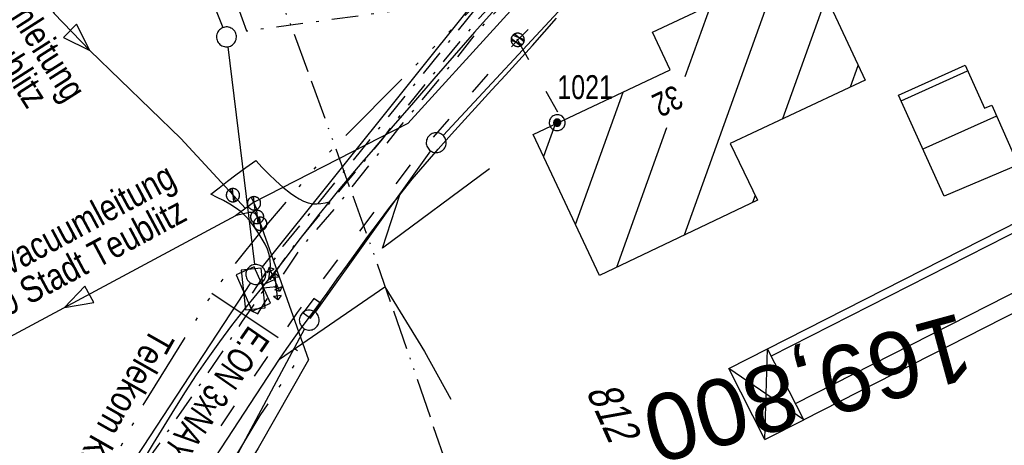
# Model space of a CAD drawing. Extents: x 509202 to 509841, y 456298 to 457260.
# Tile 5 of 56: x 509571 to 509645, y 456351 to 456383. Entities that reach past the tile are written whole.
import ezdxf
from ezdxf.enums import TextEntityAlignment as Align

# ---------------------------------------------------------------- set-up
doc = ezdxf.new("R2010")
doc.units = 0
doc.header["$LTSCALE"] = 10
doc.header["$MEASUREMENT"] = 0
for name, pattern in [('ACAD_ISO03W100', [30, 12, -18]), ('ACAD_ISO13W100', [36, 12, -3, 12, -3, 0, -3, 0, -3]), ('ACAD_ISO14W100', [25.5, 12, -3, 0.5, -3, 0.5, -3, 0.5, -3]), ('LT00', [0]), ('LT08', [0.42, 0.2, -0.1, 0.02, -0.1]), ('LT17', [0.15, 0.1, -0.05])]:
    doc.linetypes.add(name, pattern=pattern)
doc.layers.get('0').update_dxf_attribs({"linetype": 'LT00'})
for name, color, linetype in [('--EK_FBR', 1, 'LT00'), ('--EK_ST-93-1', 30, 'LT17'), ('ABWASSERLTG', 24, 'LT00'), ('ABWASSERLTG_FLIEßPF', 26, 'Continuous'), ('ABWASSERLTG_TEXT', 26, 'Continuous'), ('DFK_BEB_SCHR', 254, 'LT00'), ('DFK_BEBAUUNG', 250, 'LT00'), ('DFK_FLUR_NR', 250, 'LT00'), ('DFK_GZPKT', 250, 'LT00'), ('DFK_HAUSNR', 250, 'LT00'), ('DFK_KATASTER', 250, 'LT00'), ('DFK_TOPO-SYM', 252, 'LT00'), ('DFK_VERMPKT', 252, 'LT00'), ('GASLTG', 250, 'ACAD_ISO13W100'), ('STROM_TEXT', 80, 'Continuous'), ('STROM_UNTER', 80, 'LT08'), ('TELEKOM', 210, 'ACAD_ISO14W100'), ('TELEKOM_TEXT', 210, 'Continuous'), ('V114_AFBR_BAB', 250, 'LT00'), ('V114_EINFAHRT', 250, 'LT00'), ('V114_PARK_MS', 1, 'LT00'), ('V114_SINKK', 182, 'LT00'), ('V114_STROM', 80, 'LT00'), ('V114_W_HAUS', 130, 'LT00'), ('V114_W_SCHIEB', 130, 'LT00'), ('V115_AFBR_BAB', 250, 'LT00'), ('V115_EINFAHRT', 250, 'LT00'), ('V115_PARK_MS', 1, 'LT00'), ('V115_SINKK', 182, 'LT00'), ('V115_STROM', 80, 'LT00'), ('V115_W_HAUS', 130, 'LT00'), ('V115_W_SCHIEB', 130, 'LT00'), ('WASSERLTG', 130, 'ACAD_ISO03W100')]:
    doc.layers.add(name, color=color, linetype=linetype)
doc.styles.add('Beschrift', font='ARIAL.TTF')
doc.styles.get("Standard").update_dxf_attribs({"font": 'ARIAL.TTF'})
doc.styles.add('Versorgungsltg', font='ARIAL.TTF', dxfattribs={"width": 0.8, "height": 2})

# ---------------------------------------------------------------- blocks, each defined once
blk = doc.blocks.new('SYMB7010')
at = {"color": 0, "linetype": 'ByBlock'}
for points in [[(-0.031408, 0.499213), (-0.093728, 0.49134), (-0.15457, 0.475719), (-0.212975, 0.452595), (-0.268021, 0.422333), (-0.31884, 0.385411), (-0.36463, 0.342411), (-0.40467, 0.29401), (-0.438329, 0.240973), (-0.465074, 0.184136), (-0.484486, 0.124395), (-0.496256, 0.062692), (-0.5002, 0)], [(0.5002, 0), (0.496256, 0.062692), (0.484485, 0.124395), (0.465074, 0.184136), (0.438329, 0.240973), (0.40467, 0.29401), (0.36463, 0.342411), (0.31884, 0.385411), (0.268021, 0.422333), (0.212975, 0.452595), (0.15457, 0.475719), (0.093728, 0.49134), (0.031408, 0.499213), (-0.031408, 0.499213)], [(-0.5002, 0), (-0.496256, -0.062692), (-0.484486, -0.124395), (-0.465075, -0.184136), (-0.438329, -0.240973), (-0.404671, -0.29401), (-0.36463, -0.342411), (-0.31884, -0.385411), (-0.268021, -0.422333), (-0.212975, -0.452595), (-0.154571, -0.475719), (-0.093728, -0.49134), (-0.031408, -0.499213), (0.031408, -0.499213)], [(0.031408, -0.499213), (0.093728, -0.491341), (0.15457, -0.475719), (0.212975, -0.452595), (0.268021, -0.422333), (0.31884, -0.385411), (0.36463, -0.342411), (0.404671, -0.294011), (0.438329, -0.240974), (0.465075, -0.184136), (0.484486, -0.124395), (0.496256, -0.062692), (0.500201, 0)]]:
    blk.add_lwpolyline(points, dxfattribs=at)
blk = doc.blocks.new('SYMB7005')
at = {"color": 0, "linetype": 'ByBlock'}
for p, q in [((-0.5005, 0), (-0.496554, -0.062729)), ((-0.22, -0.04784), (-0.22, 0.04784)), ((-0.2, -0.101888), (-0.2, 0.101888)), ((-0.18, -0.134415), (-0.18, 0.134415)), ((-0.16, -0.158785), (-0.16, 0.158786)), ((-0.14, -0.175417), (-0.14, 0.175417)), ((-0.12, -0.190319), (-0.12, 0.190319)), ((-0.1, -0.201009), (-0.1, 0.201009)), ((-0.08, -0.210244), (-0.08, 0.210244)), ((-0.06, -0.216311), (-0.06, 0.216311)), ((-0.04, -0.22156), (-0.04, 0.22156)), ((0.01073, 0.225245), (-0.032092, 0.223205)), ((-0.02, -0.22353), (-0.02, 0.22353)), ((0, -0.22539), (0, 0.22559)), ((0.02, -0.22353), (0.02, 0.22353)), ((0.04, -0.22156), (0.04, 0.22156)), ((0.06, -0.216311), (0.06, 0.216311)), ((0.08, -0.210244), (0.08, 0.210244)), ((0.1, -0.201009), (0.1, 0.201009)), ((0.12, -0.190319), (0.12, 0.190319)), ((0.14, -0.175417), (0.14, 0.175417)), ((0.16, -0.158785), (0.16, 0.158785)), ((0.18, -0.134415), (0.18, 0.134415)), ((0.2, -0.101888), (0.2, 0.101888)), ((0.22, -0.047839), (0.22, 0.04784))]:
    blk.add_line(p, q, dxfattribs=at)
for points in [[(0.5005, 0), (0.496553, 0.062729), (0.484776, 0.124469), (0.465353, 0.184246), (0.438592, 0.241118), (0.404913, 0.294187), (0.364849, 0.342616), (0.319031, 0.385642), (0.268181, 0.422586), (0.213103, 0.452866), (0.154663, 0.476004), (0.093784, 0.491635), (0.031427, 0.499512), (-0.031427, 0.499512), (-0.093784, 0.491635), (-0.154663, 0.476004), (-0.213103, 0.452866), (-0.268181, 0.422586), (-0.319031, 0.385642), (-0.364849, 0.342616), (-0.404913, 0.294187), (-0.438592, 0.241118), (-0.465353, 0.184246), (-0.484776, 0.124469), (-0.496554, 0.062729), (-0.5005, 0)], [(-0.032092, 0.223205), (-0.073754, 0.213098), (-0.11275, 0.195289), (-0.147671, 0.170422), (-0.177255, 0.139395), (-0.200432, 0.10333), (-0.216366, 0.063531), (-0.224479, 0.021435), (-0.224479, -0.021435)], [(0.2255, 0), (0.221425, 0.042676), (0.209347, 0.08381), (0.189703, 0.121915), (0.163202, 0.155613), (0.130803, 0.183687), (0.093676, 0.205122), (0.053164, 0.219144), (0.01073, 0.225245)], [(0.01073, -0.225245), (0.053164, -0.219144), (0.093676, -0.205122), (0.130803, -0.183687), (0.163202, -0.155613), (0.189703, -0.121915), (0.209347, -0.08381), (0.221425, -0.042676), (0.2255, 0)], [(0.031427, -0.499513), (0.093784, -0.491635), (0.154663, -0.476004), (0.213103, -0.452866), (0.268182, -0.422587), (0.319031, -0.385642), (0.364849, -0.342616), (0.404913, -0.294187), (0.438592, -0.241118), (0.465354, -0.184247), (0.484776, -0.124469), (0.496554, -0.062729), (0.500501, 0)], [(-0.496554, -0.062729), (-0.484776, -0.124469), (-0.465353, -0.184246), (-0.438592, -0.241118), (-0.404913, -0.294187), (-0.364849, -0.342616), (-0.319031, -0.385642), (-0.268182, -0.422586), (-0.213103, -0.452866), (-0.154663, -0.476004), (-0.093784, -0.491635), (-0.031427, -0.499513), (0.031427, -0.499513)], [(-0.224479, -0.021435), (-0.216366, -0.063531), (-0.200432, -0.10333), (-0.177255, -0.139395), (-0.147671, -0.170422), (-0.11275, -0.195289), (-0.073754, -0.213098), (-0.032092, -0.223205), (0.01073, -0.225245)]]:
    blk.add_lwpolyline(points, dxfattribs=at)
blk = doc.blocks.new('ABWASSER-FLIEßPF')
at = {"layer": 'ABWASSERLTG_FLIEßPF'}
for p, q in [((0, 0), (-2.109, 0.703)), ((-2.109, 0.703), (-2.109, -0.703)), ((-2.109, -0.703), (0, 0))]:
    blk.add_line(p, q, dxfattribs=at)
blk = doc.blocks.new('SYMB0652')
at = {"color": 0, "linetype": 'ByBlock'}
blk.add_lwpolyline([(-0.15, -0.075), (0.15, -0.075), (0.15, 0.075), (-0.15, 0.075), (-0.15, -0.075)], dxfattribs=at)
blk = doc.blocks.new('SYMB1120')
at = {"color": 0, "linetype": 'ByBlock'}
for p, q in [((-0.465, -0.183), (0.183, 0.465)), ((-0.183, -0.465), (0.465, 0.183))]:
    blk.add_line(p, q, dxfattribs=at)
for points in [[(-0.031395, 0.499013), (-0.093691, 0.491144), (-0.154509, 0.475528), (-0.21289, 0.452414), (-0.267913, 0.422164), (-0.318712, 0.385257), (-0.364484, 0.342274), (-0.404509, 0.293893), (-0.438154, 0.240877), (-0.464888, 0.184062), (-0.484292, 0.124345), (-0.496058, 0.062667), (-0.5, 0)], [(-0.5, 0), (-0.496058, -0.062667), (-0.484292, -0.124345), (-0.464888, -0.184062), (-0.438154, -0.240877), (-0.404509, -0.293893), (-0.364485, -0.342274), (-0.318712, -0.385257), (-0.267914, -0.422164), (-0.21289, -0.452414), (-0.154509, -0.475529), (-0.093691, -0.491144), (-0.031395, -0.499014), (0.031395, -0.499014)], [(0.5, 0), (0.496057, 0.062667), (0.484292, 0.124345), (0.464888, 0.184062), (0.438153, 0.240877), (0.404509, 0.293893), (0.364484, 0.342274), (0.318712, 0.385257), (0.267913, 0.422164), (0.21289, 0.452414), (0.154509, 0.475528), (0.093691, 0.491144), (0.031395, 0.499013), (-0.031395, 0.499013)], [(0.031395, -0.499014), (0.093691, -0.491144), (0.154509, -0.475529), (0.21289, -0.452414), (0.267914, -0.422164), (0.318712, -0.385257), (0.364485, -0.342274), (0.404509, -0.293893), (0.438154, -0.240877), (0.464889, -0.184062), (0.484292, -0.124345), (0.496058, -0.062667), (0.5, 0)]]:
    blk.add_lwpolyline(points, dxfattribs=at)
blk = doc.blocks.new('SYMB0702')
at = {"color": 0, "linetype": 'ByBlock'}
for p, q in [((0.1, 0.175), (-0.1, 0.175)), ((0, 0.075), (0, 0.175)), ((0.071716, 0.203284), (0.071716, 0.146716))]:
    blk.add_line(p, q, dxfattribs=at)
for points in [[(-0.071716, 0.203284), (-0.1, 0.175), (-0.071716, 0.146716), (-0.071716, 0.203284)], [(0.071716, 0.203284), (0.1, 0.175), (0.071716, 0.146716)], [(0.15, 0.075), (-0.15, 0.075), (-0.15, -0.075), (0.15, -0.075), (0.15, 0.075)]]:
    blk.add_lwpolyline(points, dxfattribs=at)
blk = doc.blocks.new('SYMB1119')
at = {"color": 0, "linetype": 'ByBlock'}
blk.add_line((-0.5, 0), (0.5, 0), dxfattribs=at)
for points in [[(-0.031395, 0.499013), (-0.093691, 0.491144), (-0.154509, 0.475528), (-0.21289, 0.452414), (-0.267913, 0.422164), (-0.318712, 0.385257), (-0.364484, 0.342274), (-0.404509, 0.293893), (-0.438154, 0.240877), (-0.464888, 0.184062), (-0.484292, 0.124345), (-0.496058, 0.062667), (-0.5, 0)], [(-0.5, 0), (-0.496058, -0.062667), (-0.484292, -0.124345), (-0.464888, -0.184062), (-0.438154, -0.240877), (-0.404509, -0.293893), (-0.364485, -0.342274), (-0.318712, -0.385257), (-0.267914, -0.422164), (-0.21289, -0.452414), (-0.154509, -0.475529), (-0.093691, -0.491144), (-0.031395, -0.499014), (0.031395, -0.499014)], [(0.5, 0), (0.496057, 0.062667), (0.484292, 0.124345), (0.464888, 0.184062), (0.438153, 0.240877), (0.404509, 0.293893), (0.364484, 0.342274), (0.318712, 0.385257), (0.267913, 0.422164), (0.21289, 0.452414), (0.154509, 0.475528), (0.093691, 0.491144), (0.031395, 0.499013), (-0.031395, 0.499013)], [(0.031395, -0.499014), (0.093691, -0.491144), (0.154509, -0.475529), (0.21289, -0.452414), (0.267914, -0.422164), (0.318712, -0.385257), (0.364485, -0.342274), (0.404509, -0.293893), (0.438154, -0.240877), (0.464889, -0.184062), (0.484292, -0.124345), (0.496058, -0.062667), (0.5, 0)]]:
    blk.add_lwpolyline(points, dxfattribs=at)

msp = doc.modelspace()

# ---------------------------------------------------------------- linework, layer by layer
at = {"layer": '--EK_FBR'}
for points in [[(509606.702, 456383.772), (509605.142, 456382.033), (509603.597, 456380.283), (509602.062, 456378.523), (509600.535, 456376.756), (509599.013, 456374.985), (509597.493, 456373.212), (509596.655, 456372.233), (509595.82, 456371.251), (509594.993, 456370.264), (509594.177, 456369.267), (509593.412, 456368.307), (509592.655, 456367.34), (509591.904, 456366.369), (509591.153, 456365.397), (509590.399, 456364.427), (509589.637, 456363.464), (509589.071, 456362.763), (509588.503, 456362.064), (509587.935, 456361.364), (509587.373, 456360.662), (509586.818, 456359.953), (509585.905, 456358.734), (509585.022, 456357.493), (509584.165, 456356.233), (509583.33, 456354.957), (509582.514, 456353.667), (509581.71, 456352.366), (509580.917, 456351.057), (509580.065, 456349.632)], [(509606.702, 456383.772), (509605.142, 456382.033), (509603.597, 456380.283), (509602.062, 456378.523), (509600.535, 456376.756), (509599.013, 456374.985), (509597.493, 456373.212), (509596.655, 456372.233), (509595.82, 456371.251), (509594.993, 456370.264), (509594.177, 456369.267), (509593.412, 456368.307), (509592.655, 456367.34), (509591.904, 456366.369), (509591.153, 456365.397), (509590.399, 456364.427), (509589.637, 456363.464), (509589.071, 456362.763), (509588.503, 456362.064), (509587.935, 456361.364), (509587.373, 456360.662), (509586.818, 456359.953), (509585.905, 456358.734), (509585.022, 456357.493), (509584.165, 456356.233), (509583.33, 456354.957), (509582.514, 456353.667), (509581.71, 456352.366), (509580.917, 456351.057), (509580.065, 456349.632)], [(509584.732, 456348.709), (509590.443, 456357.42), (509590.981, 456358.218), (509591.535, 456359.004), (509592.101, 456359.782), (509592.673, 456360.557), (509593.245, 456361.331), (509594.022, 456362.394), (509594.793, 456363.462), (509595.562, 456364.53), (509596.332, 456365.597), (509597.107, 456366.66), (509597.891, 456367.717), (509598.686, 456368.763), (509599.497, 456369.797), (509600.446, 456370.962), (509601.415, 456372.109), (509602.402, 456373.243), (509603.402, 456374.366), (509604.413, 456375.48), (509605.43, 456376.59), (509606.451, 456377.697), (509607.471, 456378.804), (509608.487, 456379.915), (509609.496, 456381.033), (509610.413, 456382.066), (509611.324, 456383.103)], [(509584.732, 456348.709), (509590.443, 456357.42), (509590.981, 456358.218), (509591.535, 456359.004), (509592.101, 456359.782), (509592.673, 456360.557), (509593.245, 456361.331), (509594.022, 456362.394), (509594.793, 456363.462), (509595.562, 456364.53), (509596.332, 456365.597), (509597.107, 456366.66), (509597.891, 456367.717), (509598.686, 456368.763), (509599.497, 456369.797), (509600.446, 456370.962), (509601.415, 456372.109), (509602.402, 456373.243), (509603.402, 456374.366), (509604.413, 456375.48), (509605.43, 456376.59), (509606.451, 456377.697), (509607.471, 456378.804), (509608.487, 456379.915), (509609.496, 456381.033), (509610.413, 456382.066), (509611.324, 456383.102)]]:
    msp.add_lwpolyline(points, dxfattribs=at)
at = {"layer": 'ABWASSERLTG', "flags": 128}
for points in [[(509797.463, 456513.061), (509778.602, 456497.964), (509755.537, 456480.425), (509748.849, 456476.742), (509722.391, 456467.354), (509704.291, 456463.146), (509694.278, 456467.493), (509646.808, 456432.155), (509646.529, 456430.891), (509646.671, 456429.462), (509646.485, 456418.887), (509643.747, 456414.567), (509640.207, 456410.966), (509614.026, 456390.46), (509600.101, 456375.171), (509588.479, 456369.227), (509587.129, 456368.207), (509569.369, 456358.688), (509566.457, 456353.499), (509565.605, 456351.786), (509561.162, 456347.764), (509557.541, 456346.979), (509557.345, 456346.954)], [(509561.937, 456403.599), (509562.045, 456403.463), (509566.688, 456394.06), (509573.445, 456383.448), (509576.148, 456380.671), (509582.994, 456374.043), (509587.884, 456368.777)], [(509587.202, 456368.262), (509588.16, 456368.493), (509588.329, 456368.493), (509588.433, 456368.476), (509588.563, 456368.411), (509588.745, 456368.199), (509588.947, 456367.745), (509592.623, 456357.359), (509588.818, 456350.727), (509585.629, 456345.555), (509583.217, 456340.972), (509581.354, 456336.816), (509581.084, 456332.925), (509581.426, 456332.118), (509581.722, 456330.752), (509583.456, 456323.18), (509585.887, 456313.106), (509586.091, 456311.847), (509586.272, 456301.567)]]:
    msp.add_lwpolyline(points, dxfattribs=at)
at = {"layer": 'DFK_BEB_SCHR'}
for p, q in [((509620.97, 456366.777), (509628.073, 456386.526)), ((509631.662, 456384.685), (509628.361, 456375.507)), ((509622.955, 456384.115), (509620.996, 456378.669)), ((509633.48, 456377.922), (509634.064, 456379.546)), ((509637.291, 456376.868), (509642.31, 456379.127)), ((509612.753, 456367.571), (509616.335, 456377.53)), ((509644.489, 456375.721), (509638.941, 456373.224)), ((509611.218, 456375.12), (509610.342, 456372.684)), ((509619.615, 456374.83), (509615.837, 456364.325)), ((509626.291, 456369.753), (509626.103, 456369.229)), ((509648.005, 456368.06), (509627.503, 456357.634)), ((509629.339, 456354.081), (509649.817, 456364.495))]:
    msp.add_line(p, q, dxfattribs=at)
at = {"layer": 'DFK_BEBAUUNG'}
for p, q in [((509624.31, 456356.72), (509627.21, 456358.2)), ((509627.03, 456351.37), (509627.21, 456358.2)), ((509629.97, 456352.858), (509627.21, 456358.2)), ((509629.97, 456352.858), (509624.31, 456356.72)), ((509627.03, 456351.37), (509624.31, 456356.72)), ((509627.03, 456351.37), (509629.97, 456352.858))]:
    msp.add_line(p, q, dxfattribs=at)
for points in [[(509609.56, 456374.34), (509619.88, 456379.199), (509618.55, 456382.04), (509630.31, 456387.579), (509634.58, 456378.441), (509624.42, 456373.65), (509626.46, 456369.4), (509614.57, 456363.72), (509609.56, 456374.34)], [(509637.1, 456377.289), (509642.12, 456379.549), (509643.58, 456376.31), (509644.12, 456376.549), (509646.12, 456372.06), (509640.54, 456369.691), (509637.1, 456377.289)], [(509650.44, 456363.27), (509629.97, 456352.858), (509627.21, 456358.2), (509647.72, 456368.62), (509650.44, 456363.27)]]:
    msp.add_lwpolyline(points, dxfattribs=at)
at = {"layer": 'DFK_KATASTER'}
for p, q in [((509576.709, 456406.013), (509586.162, 456382.385)), ((509614.349, 456386.701), (509602.762, 456374.267)), ((509605.381, 456384.674), (509589.119, 456364.384)), ((509586.532, 456380.945), (509588.558, 456364.544)), ((509601.814, 456373.109), (509593.117, 456360.97)), ((509588.239, 456363.172), (509576.132, 456344.717)), ((509592.326, 456359.698), (509585.295, 456346.6))]:
    msp.add_line(p, q, dxfattribs=at)
at = {"layer": 'GASLTG', "ltscale": 0.025, "flags": 128}
msp.add_lwpolyline([(509526.526, 456590.153), (509523.432, 456590.204), (509521.859, 456589.773), (509521.459, 456588.129), (509520.235, 456567.863), (509519.302, 456567.132), (509517.286, 456566.326), (509516.379, 456564.967), (509516.052, 456562.801), (509516.497, 456560.479), (509526.276, 456537.622), (509547.392, 456490.174), (509556.341, 456467.477), (509564.201, 456447.6), (509570.222, 456432.364), (509580.422, 456407.745), (509587.244, 456392.179), (509591.415, 456382.271), (509597.656, 456365.027), (509604.745, 456344.502), (509608.498, 456332.059), (509613.791, 456313.867)], dxfattribs=at)
at = {"layer": 'STROM_UNTER', "flags": 128}
for points in [[(509697.422, 456451.743), (509695.632, 456451.482), (509692.271, 456462.736), (509686.101, 456460.614), (509681.724, 456457.805), (509677.618, 456454.316), (509668.525, 456445.516), (509661.391, 456438.264), (509658.769, 456435.621), (509650.496, 456426.581), (509648.273, 456424.282), (509644.038, 456420.309), (509641.015, 456417.288), (509635.444, 456411.852), (509627.615, 456403.904), (509624.801, 456401.209), (509618.96, 456396.216), (509614.474, 456392.722), (509612.082, 456390.297), (509609.252, 456387.2), (509608.092, 456385.936), (509605.394, 456382.993), (509602.829, 456379.891), (509599.124, 456375.292), (509598.202, 456374.011), (509594.704, 456369.793), (509591.29, 456365.676), (509589.803, 456363.543), (509588.891, 456362.081), (509587.58, 456360.197), (509586.152, 456358.034), (509584.048, 456354.945), (509581.26, 456350.91), (509579.144, 456347.958), (509577.927, 456345.849), (509576.016, 456342.327), (509572.595, 456335.044), (509571.896, 456333.242), (509571.6, 456327.427), (509571.6, 456325.294), (509572.148, 456313.836)], [(509588.213, 456361.107), (509588.796, 456360.836), (509589.307, 456361.66), (509592.007, 456365.742), (509594.665, 456368.829), (509599.637, 456375.067), (509603.689, 456379.964), (509605.386, 456382.112), (509607.691, 456384.614), (509608.259, 456384.865), (509609.169, 456385.464), (509611.736, 456388.15), (509614.404, 456390.982), (509615.67, 456392.038), (509619.951, 456395.647), (509624.449, 456399.307), (509627.75, 456402.271), (509633.237, 456406.999), (509637.819, 456410.962), (509641.639, 456414.742), (509646.191, 456419.028), (509649.714, 456422.351), (509654.605, 456426.839), (509658.805, 456430.726), (509662.57, 456434.552), (509671.444, 456442.7), (509679.826, 456450.639), (509690.089, 456460.359), (509693.197, 456461.073), (509698.645, 456462.044), (509700.557, 456453.019), (509699.869, 456452.914)], [(509571.093, 456422.688), (509577.739, 456406.949), (509585.822, 456387.921), (509587.96, 456382.142), (509605.824, 456384.574), (509598.608, 456375.622), (509590.678, 456365.916), (509587.944, 456361.721), (509588.367, 456361.328)]]:
    msp.add_lwpolyline(points, dxfattribs=at)
at = {"layer": 'TELEKOM', "ltscale": 0.05, "flags": 128}
msp.add_lwpolyline([(509676.167, 456445.708), (509650.811, 456422.881), (509648.429, 456419.631), (509635.587, 456408.945), (509631.907, 456405.505), (509619.917, 456396.374), (509606.351, 456385.228), (509593.647, 456372.456), (509589.025, 456367.04), (509585.561, 456362.69), (509580.041, 456353.784), (509577.375, 456348.812), (509575.687, 456345.527), (509572.747, 456338.751), (509570.613, 456333.424), (509568.385, 456329.045), (509566.646, 456326.144)], dxfattribs=at)
msp.add_lwpolyline([(509585.339, 456362.381), (509592.133, 456357.841), (509588.943, 456353.183), (509586.333, 456348.815), (509584.719, 456345.546), (509581.107, 456337.091), (509585.049, 456323.981, -0.053523), (509584.119, 456309.089), (509582.634, 456299.941)], format="xyb", dxfattribs=at)
at = {"layer": 'V114_AFBR_BAB'}
for points in [[(509606.702, 456383.772), (509605.142, 456382.033), (509603.597, 456380.283), (509602.062, 456378.523), (509600.535, 456376.756), (509599.013, 456374.985), (509597.493, 456373.212), (509596.655, 456372.233), (509595.82, 456371.251), (509594.993, 456370.264), (509594.177, 456369.267), (509593.412, 456368.307), (509592.655, 456367.34), (509591.904, 456366.369), (509591.153, 456365.397), (509590.399, 456364.427), (509589.637, 456363.464), (509589.071, 456362.763), (509588.503, 456362.064), (509587.935, 456361.364), (509587.373, 456360.662), (509586.818, 456359.953), (509585.905, 456358.734), (509585.022, 456357.493), (509584.165, 456356.233), (509583.33, 456354.957), (509582.514, 456353.667), (509581.71, 456352.366), (509580.917, 456351.057), (509580.065, 456349.632)], [(509584.732, 456348.709), (509590.443, 456357.42), (509590.981, 456358.218), (509591.535, 456359.004), (509592.101, 456359.782), (509592.673, 456360.557), (509593.245, 456361.331), (509594.022, 456362.394), (509594.793, 456363.462), (509595.562, 456364.53), (509596.332, 456365.597), (509597.107, 456366.66), (509597.891, 456367.717), (509598.686, 456368.763), (509599.497, 456369.797), (509600.446, 456370.962), (509601.415, 456372.109), (509602.402, 456373.243), (509603.402, 456374.366), (509604.413, 456375.48), (509605.43, 456376.59), (509606.451, 456377.697), (509607.471, 456378.804), (509608.487, 456379.915), (509609.496, 456381.033), (509610.413, 456382.066), (509611.324, 456383.103)]]:
    msp.add_lwpolyline(points, dxfattribs=at)
at = {"layer": 'V114_EINFAHRT'}
for points in [[(509585.257, 456369.838), (509585.887, 456370.33), (509586.519, 456370.818), (509587.157, 456371.3), (509587.9, 456371.844), (509588.649, 456372.382)], [(509588.649, 456372.382), (509589.137, 456371.864), (509589.634, 456371.352), (509590.149, 456370.852), (509590.691, 456370.37), (509591.27, 456369.911), (509591.586, 456369.687), (509591.914, 456369.483), (509592.253, 456369.313), (509592.601, 456369.188), (509592.958, 456369.121), (509593.258, 456369.116), (509593.562, 456369.146), (509593.869, 456369.2), (509594.177, 456369.267)], [(509589.637, 456363.464), (509589.693, 456363.822), (509589.737, 456364.179), (509589.757, 456364.533), (509589.742, 456364.881), (509589.665, 456365.292), (509589.532, 456365.694), (509589.352, 456366.086), (509589.139, 456366.468), (509588.902, 456366.842), (509588.654, 456367.206), (509588.417, 456367.539), (509588.172, 456367.858), (509587.91, 456368.156), (509587.534, 456368.506), (509587.121, 456368.818), (509586.68, 456369.1), (509586.218, 456369.359), (509585.741, 456369.602), (509585.257, 456369.838)]]:
    msp.add_lwpolyline(points, dxfattribs=at)
at = {"layer": 'V114_PARK_MS', "flags": 128}
msp.add_lwpolyline([(509606.269, 456371.741), (509598.208, 456365.779), (509599.497, 456369.797)], dxfattribs=at)
at = {"layer": 'V114_PARK_MS'}
msp.add_lwpolyline([(509590.443, 456357.42), (509598.375, 456362.869), (509601.357, 456357.991), (509603.359, 456354.414)], dxfattribs=at)
at = {"layer": 'V115_AFBR_BAB'}
for points in [[(509606.702, 456383.772), (509605.142, 456382.033), (509603.597, 456380.283), (509602.062, 456378.523), (509600.535, 456376.756), (509599.013, 456374.985), (509597.493, 456373.212), (509596.655, 456372.233), (509595.82, 456371.251), (509594.993, 456370.264), (509594.177, 456369.267), (509593.412, 456368.307), (509592.655, 456367.34), (509591.904, 456366.369), (509591.153, 456365.397), (509590.399, 456364.427), (509589.637, 456363.464), (509589.071, 456362.763), (509588.503, 456362.064), (509587.935, 456361.364), (509587.373, 456360.662), (509586.818, 456359.953), (509585.905, 456358.734), (509585.022, 456357.493), (509584.165, 456356.233), (509583.33, 456354.957), (509582.514, 456353.667), (509581.71, 456352.366), (509580.917, 456351.057), (509580.065, 456349.632)], [(509584.732, 456348.709), (509590.443, 456357.42), (509590.981, 456358.218), (509591.535, 456359.004), (509592.101, 456359.782), (509592.673, 456360.557), (509593.245, 456361.331), (509594.022, 456362.394), (509594.793, 456363.462), (509595.562, 456364.53), (509596.332, 456365.597), (509597.107, 456366.66), (509597.891, 456367.717), (509598.686, 456368.763), (509599.497, 456369.797), (509600.446, 456370.962), (509601.415, 456372.109), (509602.402, 456373.243), (509603.402, 456374.366), (509604.413, 456375.48), (509605.43, 456376.59), (509606.451, 456377.697), (509607.471, 456378.804), (509608.487, 456379.915), (509609.496, 456381.033), (509610.413, 456382.066), (509611.324, 456383.102)]]:
    msp.add_lwpolyline(points, dxfattribs=at)
at = {"layer": 'V115_EINFAHRT'}
for points in [[(509585.257, 456369.838), (509585.887, 456370.33), (509586.519, 456370.818), (509587.157, 456371.3), (509587.9, 456371.844), (509588.649, 456372.382)], [(509588.649, 456372.382), (509589.137, 456371.864), (509589.634, 456371.352), (509590.149, 456370.852), (509590.691, 456370.37), (509591.27, 456369.911), (509591.586, 456369.687), (509591.914, 456369.483), (509592.253, 456369.313), (509592.601, 456369.188), (509592.958, 456369.121), (509593.258, 456369.115), (509593.562, 456369.146), (509593.869, 456369.2), (509594.177, 456369.267)], [(509589.637, 456363.464), (509589.693, 456363.822), (509589.737, 456364.179), (509589.757, 456364.533), (509589.742, 456364.881), (509589.665, 456365.292), (509589.532, 456365.694), (509589.352, 456366.086), (509589.139, 456366.468), (509588.902, 456366.842), (509588.654, 456367.206), (509588.417, 456367.539), (509588.172, 456367.858), (509587.91, 456368.156), (509587.534, 456368.506), (509587.121, 456368.818), (509586.68, 456369.1), (509586.218, 456369.359), (509585.741, 456369.602), (509585.257, 456369.838)]]:
    msp.add_lwpolyline(points, dxfattribs=at)
at = {"layer": 'V115_PARK_MS'}
for p, q in [((509606.269, 456371.741), (509598.208, 456365.779)), ((509598.208, 456365.779), (509599.497, 456369.797))]:
    msp.add_line(p, q, dxfattribs=at)
msp.add_lwpolyline([(509590.443, 456357.42), (509598.375, 456362.869), (509601.357, 456357.991), (509603.359, 456354.414)], dxfattribs=at)
at = {"layer": 'WASSERLTG', "ltscale": 0.015, "flags": 128}
for points in [[(509559.968, 456341.086), (509561.223, 456341.152), (509566.566, 456340.672), (509573.421, 456341.756), (509574.741, 456342.176), (509576.632, 456342.326), (509579.786, 456342.787), (509586.389, 456352.93), (509591.795, 456360.938), (509601.015, 456372.954), (509608.392, 456381.468), (509620.913, 456393.842), (509638.507, 456407.434), (509653.042, 456415.548), (509699.724, 456438.403), (509700.425, 456438.738), (509701.735, 456444.508), (509703.471, 456457.331), (509703.653, 456458.975), (509704.658, 456460.132), (509706.55, 456460.676), (509715.622, 456463.534), (509747.243, 456473.525), (509759.394, 456480.282), (509776.733, 456493.476), (509780.162, 456496.43), (509792.573, 456506.698), (509797.834, 456510.694), (509798.356, 456511.065)], [(509608.331, 456381.55), (509611.531, 456375.766)]]:
    msp.add_lwpolyline(points, dxfattribs=at)

# ---------------------------------------------------------------- block references
at = {"layer": 'ABWASSERLTG_FLIEßPF'}
for p, rotation in [((509576.148, 456380.671), 315.9269252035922), ((509574.241, 456361.299), 208.1904061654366)]:
    msp.add_blockref('ABWASSER-FLIEßPF', p, dxfattribs=dict(at, rotation=rotation))
at = {"layer": 'DFK_GZPKT', "xscale": 1.500000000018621, "yscale": 1.5, "zscale": 1.5, "rotation": 264.7377099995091}
for p in [(509586.44, 456381.689), (509602.25, 456373.72), (509588.65, 456363.799), (509592.68, 456360.359)]:
    msp.add_blockref('SYMB7010', p, dxfattribs=at)
at = {"layer": 'DFK_VERMPKT', "xscale": 1.200000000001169, "yscale": 1.200000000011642, "zscale": 1.2, "rotation": 264.7377100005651}
msp.add_blockref('SYMB7005', (509611.37, 456375.23), dxfattribs=at)
at = {"layer": 'V114_SINKK', "xscale": 4.500000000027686, "yscale": 4.50000000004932, "zscale": 4.5, "rotation": 54.25976124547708}
msp.add_blockref('SYMB0652', (509592.896, 456361.25), dxfattribs=at)
at = {"layer": 'V114_STROM', "xscale": 9.999999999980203, "yscale": 10, "zscale": 10, "rotation": 294.0840000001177}
msp.add_blockref('SYMB0702', (509588.46, 456362.702), dxfattribs=at)
at = {"layer": 'V114_W_HAUS', "rotation": 294.0839999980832}
msp.add_blockref('SYMB1120', (509608.392, 456381.468), dxfattribs=at)
at = {"layer": 'V114_W_SCHIEB', "color": 26, "rotation": 294.0839999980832}
for p in [(509586.925, 456369.767), (509588.515, 456369.157), (509588.75, 456368.128), (509588.986, 456367.618)]:
    msp.add_blockref('SYMB1119', p, dxfattribs=at)
at = {"layer": 'V115_SINKK', "xscale": 4.500000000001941, "yscale": 4.499999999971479, "zscale": 4.5, "rotation": 54.15495135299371}
msp.add_blockref('SYMB0652', (509592.896, 456361.25), dxfattribs=at)
at = {"layer": 'V115_STROM', "xscale": 9.999999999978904, "yscale": 10, "zscale": 10, "rotation": 275.9993999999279}
msp.add_blockref('SYMB0702', (509588.46, 456362.702), dxfattribs=at)
at = {"layer": 'V115_W_HAUS', "rotation": 275.9993999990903}
msp.add_blockref('SYMB1120', (509608.392, 456381.468), dxfattribs=at)
at = {"layer": 'V115_W_SCHIEB', "color": 26, "rotation": 275.9993999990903}
for p in [(509586.925, 456369.767), (509588.515, 456369.157), (509588.75, 456368.128), (509588.986, 456367.618)]:
    msp.add_blockref('SYMB1119', p, dxfattribs=at)

# ---------------------------------------------------------------- texts
at = {"layer": '--EK_ST-93-1', "style": 'Beschrift'}
msp.add_text('169,800', height=5, rotation=-164.76111, dxfattribs=at).set_placement((509642.457, 456358.534), align=Align.MIDDLE_LEFT)
at = {"layer": 'ABWASSERLTG_TEXT', "char_height": 2, "attachment_point": 5, "line_spacing_factor": 0.8, "style": 'Versorgungsltg'}
for s, insert, rotation in [('Abwasservacuumleitung \\PPVC 80 Stadt Teublitz', (509567.5, 456386.676), 302.48671), ('Abwasservacuumleitung \\PPVC 100 Stadt Teublitz', (509572.269, 456364.499), 28.19041)]:
    msp.add_mtext(s, dxfattribs=dict(at, insert=insert, rotation=rotation))
at = {"layer": 'DFK_FLUR_NR', "oblique": 13.754, "width": 0.75}
msp.add_text('812', height=2.5, rotation=294.084, dxfattribs=at).set_placement((509613.518, 456355.014))
at = {"layer": 'DFK_HAUSNR', "width": 0.75}
msp.add_text('32', height=1.8, rotation=-154.78133, dxfattribs=at).set_placement((509620.26, 456378.119))
at = {"layer": 'DFK_TOPO-SYM', "width": 0.75}
msp.add_text('1021', height=1.8, rotation=0.00116, dxfattribs=at).set_placement((509611.379, 456377.006))
at = {"layer": 'STROM_TEXT', "style": 'Versorgungsltg', "width": 0.7}
msp.add_text('E.ON 3xNAYY 4x150', height=2, rotation=235.29043, dxfattribs=at).set_placement((509582.843, 456352.393), align=Align.CENTER)
at = {"layer": 'TELEKOM_TEXT', "style": 'Versorgungsltg', "width": 0.8}
msp.add_text('Telekom Kabel', height=2, rotation=240.42116, dxfattribs=at).set_placement((509577.155, 456353.389), align=Align.CENTER)

doc.saveas('drawing.dxf')
